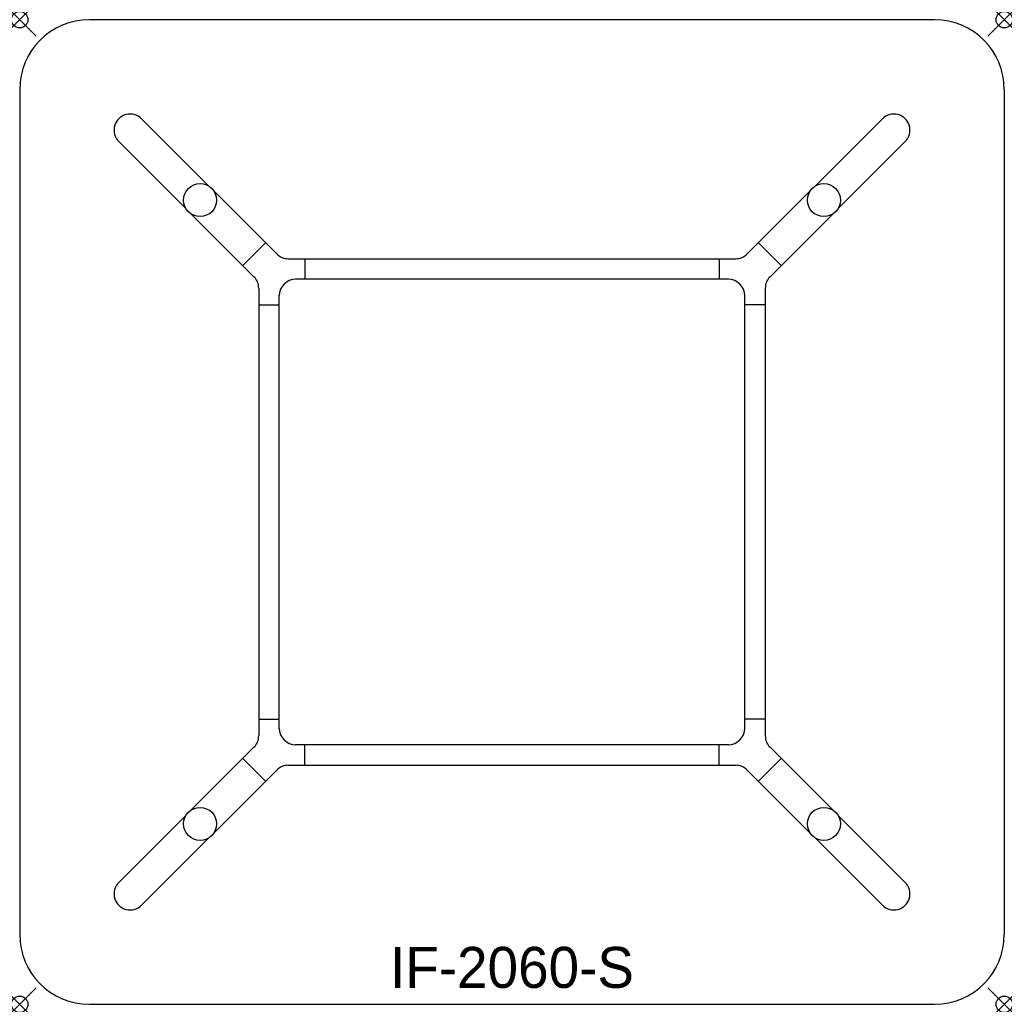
# Model space of a CAD drawing. Header units: inches. Extents: x 0 to 60, y -60 to 0.
import ezdxf
from ezdxf.enums import TextEntityAlignment as Align

# ---------------------------------------------------------------- set-up
doc = ezdxf.new("R2010")
doc.units = ezdxf.units.IN
doc.header["$PDMODE"] = 35
doc.layers.add('AFUCH-P', color=2, linetype='Continuous')
doc.layers.add('AFUCH-P-TN', color=2, linetype='Continuous')

msp = doc.modelspace()

# ---------------------------------------------------------------- linework, layer by layer
at = {"layer": 'AFUCH-P'}
for p, q in [((55.75, 0), (4.25, 0)), ((0, -4.25), (0, -55.75)), ((60, -4.25), (60, -55.75)), ((15.666, -14.274), (7.427, -6.035)), ((44.334, -14.274), (52.573, -6.035)), ((14.274, -15.666), (6.035, -7.427)), ((45.726, -15.666), (53.965, -7.427)), ((14.985, -13.593), (13.593, -14.985)), ((45.015, -13.593), (46.407, -14.985)), ((16.373, -14.567), (43.627, -14.567)), ((17.375, -14.567), (17.375, -15.817)), ((42.625, -14.567), (42.625, -15.817)), ((43.183, -15.817), (16.817, -15.817)), ((14.567, -16.373), (14.567, -43.627)), ((45.433, -16.373), (45.433, -43.627)), ((14.567, -17.375), (15.817, -17.375)), ((15.817, -43.183), (15.817, -16.817)), ((44.183, -43.183), (44.183, -16.817)), ((45.433, -17.375), (44.183, -17.375)), ((14.567, -42.625), (15.817, -42.625)), ((45.433, -42.625), (44.183, -42.625)), ((14.274, -44.334), (6.035, -52.573)), ((43.183, -44.183), (16.817, -44.183)), ((17.375, -45.433), (17.375, -44.183)), ((42.625, -45.433), (42.625, -44.183)), ((45.726, -44.334), (53.965, -52.573)), ((13.593, -45.015), (14.985, -46.407)), ((16.373, -45.433), (43.627, -45.433)), ((46.407, -45.015), (45.015, -46.407)), ((15.666, -45.726), (7.427, -53.965)), ((44.334, -45.726), (52.573, -53.965)), ((4.25, -60), (55.75, -60))]:
    msp.add_line(p, q, dxfattribs=at)
for centre in [(10.996, -10.996), (49.004, -10.996), (10.996, -49.004), (49.004, -49.004)]:
    msp.add_circle(centre, 1.004, dxfattribs=at)
for centre, radius, start, end in [((4.25, -4.25), 4.25, 90, 180), ((55.75, -4.25), 4.25, 0, 90), ((6.731, -6.731), 0.984, 45, 225.0009), ((53.269, -6.731), 0.984, 314.9991, 135), ((16.373, -13.567), 1, 225, 270), ((43.627, -13.567), 1, 270, 315), ((13.567, -16.373), 1, 0, 45), ((16.817, -16.817), 1, 90, 180), ((43.183, -16.817), 1, 360, 90), ((46.433, -16.373), 1, 135, 180), ((16.817, -43.183), 1, 180, 270), ((43.183, -43.183), 1, 270, 360), ((13.567, -43.627), 1, 315, 360), ((46.433, -43.627), 1, 180, 225), ((16.373, -46.433), 1, 90, 135), ((43.627, -46.433), 1, 45, 90), ((6.731, -53.269), 0.984, 135, 315.0009), ((53.269, -53.269), 0.984, 224.9991, 45), ((4.25, -55.75), 4.25, 180, 270), ((55.75, -55.75), 4.25, 270, 0)]:
    msp.add_arc(centre, radius, start, end, dxfattribs=at)
for p in [(0, 0), (60, 0), (0, -60), (60, -60)]:
    msp.add_point(p, dxfattribs=at)

# ---------------------------------------------------------------- texts
at = {"layer": 'AFUCH-P-TN'}
msp.add_text('IF-2060-S', height=2.5, dxfattribs=at).set_placement((30, -59), align=Align.CENTER)

doc.saveas('drawing.dxf')
